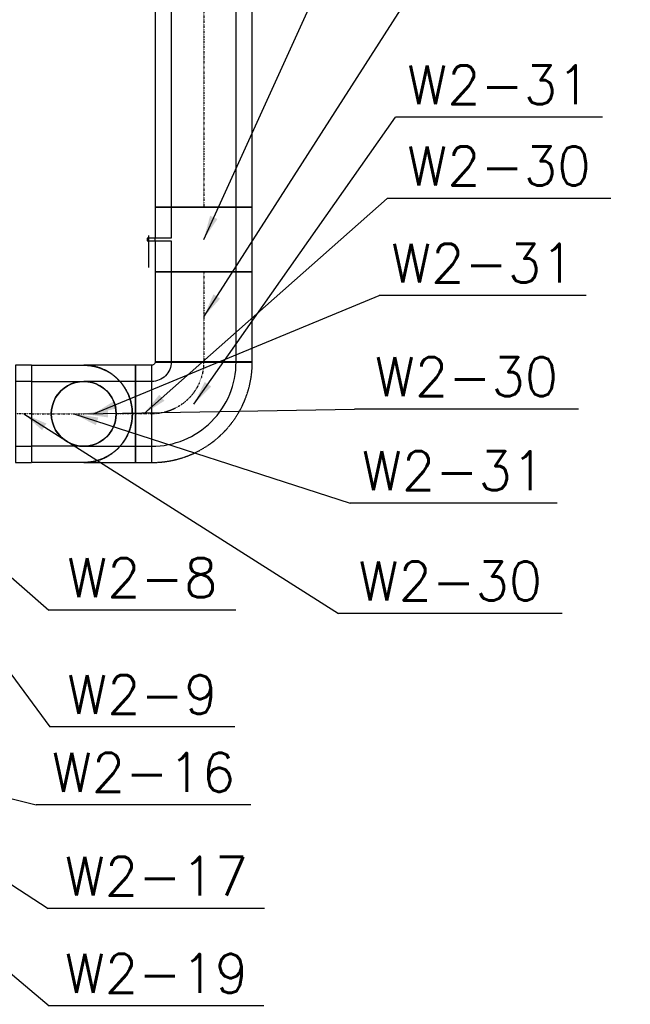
# Model space of a CAD drawing. Header units: millimetres. Extents: x -40063 to 512011, y 350190 to 687060.
# Tile 133 of 256: x 110918 to 112802, y 611485 to 614521. Entities that reach past the tile are written whole.
import ezdxf

# ---------------------------------------------------------------- set-up
doc = ezdxf.new("R2010")
doc.units = ezdxf.units.MM
doc.linetypes.add('DASHDOT', pattern=[1, 0.5, -0.25, 0, -0.25])
doc.linetypes.add('DASHED', pattern=[0.75, 0.5, -0.25])
doc.layers.get('0').update_dxf_attribs({"color": 8})
for name, color, linetype in [('FLUID-W2', 7, 'Continuous'), ('FLUID-W2-120-NUM', 7, 'Continuous'), ('FLUID-W2-INS', 7, 'Continuous'), ('FLUID-W2-SYM', 7, 'Continuous')]:
    doc.layers.add(name, color=color, linetype=linetype)
doc.styles.add('FDBES', font='simplex.shx')
doc.dimstyles.new('FDBES', dxfattribs={"dimscale": 50, "dimtxt": 4, "dimasz": 2.5, "dimexe": 0.8, "dimexo": 2, "dimgap": 1, "dimtad": 1, "dimdsep": 46, "dimtxsty": 'FDBES', "dimcen": 2.5, "dimclrd": 4, "dimclre": 5, "dimadec": 0, "dimazin": 0, "dimtfac": 1, "dimtmove": 0, "dimatfit": 3, "dimfxl": 1, "dimarcsym": 0})

# ---------------------------------------------------------------- blocks, each defined once
blk = doc.blocks.new('*U15685')
at = {"color": 0, "linetype": 'ByBlock', "lineweight": -2}
for p, q in [((25, 0, -100), (-25, 0, -100)), ((-25, 0, 100), (25, 0, 100))]:
    blk.add_line(p, q, dxfattribs=at)
at = {"layer": 'FLUID-W2-INS', "color": 243, "linetype": 'DASHED', "lineweight": -3}
for p, q in [((25, 0, -150), (-25, 0, -150)), ((-25, 0, -150), (-25, 0, 150)), ((25, 0, 150), (25, 0, -150)), ((-25, 0, 150), (25, 0, 150))]:
    blk.add_line(p, q, dxfattribs=at)
at = {"layer": 'FLUID-W2-SYM', "color": 243, "linetype": 'DASHDOT', "lineweight": -3}
blk.add_line((-25, 0), (25, 0), dxfattribs=at)
blk = doc.blocks.new('*U16047')
at = {"color": 0, "linetype": 'ByBlock', "lineweight": -2}
for p, q in [((25, 0, -100), (-25, 0, -100)), ((-25, 0, 100), (25, 0, 100))]:
    blk.add_line(p, q, dxfattribs=at)
at = {"layer": 'FLUID-W2-INS', "color": 243, "linetype": 'DASHED', "lineweight": -3}
for p, q in [((25, 0, -150), (-25, 0, -150)), ((-25, 0, 150), (25, 0, 150)), ((-25, 0, -150), (-25, 0, 150)), ((25, 0, 150), (25, 0, -150))]:
    blk.add_line(p, q, dxfattribs=at)
at = {"layer": 'FLUID-W2-SYM', "color": 243, "linetype": 'DASHDOT', "lineweight": -3}
blk.add_line((-25, 0), (25, 0), dxfattribs=at)
blk = doc.blocks.new('*U16791')
at = {"color": 0, "linetype": 'ByBlock', "lineweight": -2}
blk.add_ellipse((130, -130), major_axis=(0, 260), ratio=1, start_param=0, end_param=1.570797, dxfattribs=at)
at = {"color": 0, "linetype": 'ByBlock', "lineweight": -2, "extrusion": (-7.29219e-23, -4.34479e-29, -1)}
blk.add_ellipse((130, -130), major_axis=(-60, 0), ratio=1, start_param=0, end_param=1.570797, dxfattribs=at)
at = {"layer": 'FLUID-W2-INS', "color": 243, "linetype": 'DASHED', "lineweight": -3}
for p, q in [((130, 180), (130, -120)), ((-180, -130), (120, -130))]:
    blk.add_line(p, q, dxfattribs=at)
blk.add_ellipse((130, -130), major_axis=(0, 310), ratio=1, start_param=0, end_param=1.570796, dxfattribs=at)
at = {"layer": 'FLUID-W2-INS', "color": 243, "linetype": 'DASHED', "lineweight": -3, "extrusion": (-4.37532e-22, -1.56316e-27, -1)}
blk.add_ellipse((130, -130), major_axis=(-10, 0), ratio=1, start_param=0, end_param=1.570801, dxfattribs=at)
at = {"layer": 'FLUID-W2-SYM', "color": 243, "linetype": 'DASHDOT', "lineweight": -3, "extrusion": (4.93038e-32, 6.03797e-48, -1)}
blk.add_ellipse((130, -130), major_axis=(-160, 0), ratio=1, start_param=0, end_param=1.570796, dxfattribs=at)
blk = doc.blocks.new('*U15459')
at = {"color": 0, "linetype": 'ByBlock', "lineweight": -2}
for p, q in [((130, 0, 100), (-30, 0, 100)), ((-30, 0, -100), (130, 0, -100))]:
    blk.add_line(p, q, dxfattribs=at)
at = {"color": 243, "linetype": 'Continuous', "lineweight": -2}
for p, q in [((130, 0), (130, 0, 100)), ((130, 0, -100), (130, 0))]:
    blk.add_line(p, q, dxfattribs=at)
at = {"color": 243, "linetype": 'Continuous', "lineweight": -2, "extrusion": (-1.23102e-32, -1, 1.0052e-16)}
blk.add_ellipse((-30, 0), major_axis=(0, 0, 100), ratio=1, start_param=0, end_param=1.570796, dxfattribs=at)
at = {"color": 243, "linetype": 'Continuous', "lineweight": -2, "extrusion": (-3.92877e-17, -1, -4.81136e-33)}
blk.add_ellipse((-30, 0), major_axis=(-100, 0), ratio=1, start_param=0, end_param=1.570796, dxfattribs=at)
at = {"layer": 'FLUID-W2-INS', "color": 243, "linetype": 'DASHED', "lineweight": -3}
for p, q in [((-30, 0, -150), (130, 0, -150)), ((130, 0, 150), (-30, 0, 150)), ((130, 0, -150), (130, 0, -100)), ((130, 0, 100), (130, 0, 150))]:
    blk.add_line(p, q, dxfattribs=at)
at = {"layer": 'FLUID-W2-INS', "color": 243, "linetype": 'DASHED', "lineweight": -3, "extrusion": (5.54513e-17, -1, 6.79083e-33)}
blk.add_ellipse((-30, 0), major_axis=(-150, 0), ratio=1, start_param=0, end_param=1.570796, dxfattribs=at)
at = {"layer": 'FLUID-W2-INS', "color": 243, "linetype": 'DASHED', "lineweight": -3, "extrusion": (-7.07974e-34, -1, 5.78104e-18)}
blk.add_ellipse((-30, 0), major_axis=(0, 0, 150), ratio=1, start_param=0, end_param=1.570796, dxfattribs=at)
at = {"layer": 'FLUID-W2-SYM', "color": 243, "linetype": 'DASHDOT', "lineweight": -3}
blk.add_line((130, 0), (-30, 0), dxfattribs=at)
blk = doc.blocks.new('*U16790')
at = {"color": 243, "linetype": 'Continuous', "lineweight": -3, "extrusion": (-1, 6.84228e-49, -1.0052e-16)}
for major_axis in [(0, 0, 100), (0, 0, -100)]:
    blk.add_ellipse((0, 0), major_axis=major_axis, ratio=1, start_param=0, end_param=3.141593, dxfattribs=at)
at = {"color": 243, "linetype": 'Continuous', "lineweight": -2, "extrusion": (1, -6.84228e-49, 1.0052e-16)}
for major_axis in [(0, 0, -100), (0, 0, 100)]:
    blk.add_ellipse((0, 0), major_axis=major_axis, ratio=1, start_param=0, end_param=3.141593, dxfattribs=at)
at = {"layer": 'FLUID-W2-INS', "color": 243, "linetype": 'DASHED', "lineweight": -3, "extrusion": (1, 0, 5.78104e-18)}
blk.add_ellipse((0, 0), major_axis=(0, 0, 150), ratio=1, start_param=0, end_param=3.141593, dxfattribs=at)
blk = doc.blocks.new('*U16789')
at = {"color": 0, "linetype": 'ByBlock', "lineweight": -2}
for p, q in [((0, 30, 100), (0, -130, 100)), ((0, -130, -100), (0, 30, -100))]:
    blk.add_line(p, q, dxfattribs=at)
at = {"color": 243, "linetype": 'Continuous', "lineweight": -2}
for p, q in [((0, -130, 100), (0, -130)), ((0, -130), (0, -130, -100))]:
    blk.add_line(p, q, dxfattribs=at)
at = {"color": 243, "linetype": 'Continuous', "lineweight": -3, "extrusion": (-1, -1.46433e-13, -4.97755e-33)}
for major_axis in [(0, -100), (0, 100)]:
    blk.add_ellipse((0, 30), major_axis=major_axis, ratio=1, start_param=0, end_param=3.141593, dxfattribs=at)
at = {"layer": 'FLUID-W2-INS', "color": 243, "linetype": 'DASHED', "lineweight": -3}
for p, q in [((0, -130, -150), (0, 30, -150)), ((0, 30, 150), (0, -130, 150)), ((0, -130, -100), (0, -130, -150)), ((0, -130, 150), (0, -130, 100))]:
    blk.add_line(p, q, dxfattribs=at)
at = {"layer": 'FLUID-W2-SYM', "color": 243, "linetype": 'DASHDOT', "lineweight": -3}
for p, q in [((0, -120), (0, -70)), ((0, -130), (0, -120))]:
    blk.add_line(p, q, dxfattribs=at)
blk = doc.blocks.new('*U16043')
at = {"color": 0, "linetype": 'ByBlock', "lineweight": -2}
for p, q in [((611, 0, -100), (-611, 0, -100)), ((-611, 0, 100), (611, 0, 100))]:
    blk.add_line(p, q, dxfattribs=at)
at = {"layer": 'FLUID-W2-INS', "color": 243, "linetype": 'DASHED', "lineweight": -3}
for p, q in [((611, 0, -150), (-611, 0, -150)), ((-611, 0, 150), (611, 0, 150)), ((611, 0, 150), (611, 0, -150)), ((-611, 0, -150), (-611, 0, 150))]:
    blk.add_line(p, q, dxfattribs=at)
at = {"layer": 'FLUID-W2-SYM', "color": 243, "linetype": 'DASHDOT', "lineweight": -3}
blk.add_line((-611, 0), (611, 0), dxfattribs=at)
blk = doc.blocks.new('*U16768')
at = {"color": 0, "linetype": 'ByBlock', "lineweight": -2}
for p, q in [((-100, 0, 100), (-4, 0, 100)), ((-12.7, 0, 170), (1.4, 0, 170)), ((-4, 0, 174), (4, 0, 174)), ((-4, 0, 100), (-4, 0, 174)), ((4, 0, 150), (-4, 0, 150)), ((1.4, 0, 170), (86.3, 0, 170)), ((4, 0, 174), (4, 0, 100)), ((4, 0, 100), (100, 0, 100)), ((100, 0, -100), (-100, 0, -100))]:
    blk.add_line(p, q, dxfattribs=at)
at = {"layer": 'FLUID-W2-INS', "color": 243, "linetype": 'DASHED', "lineweight": -3}
for p, q in [((-100, 0, 150), (-50, 0, 150)), ((-100, 0, -150), (-100, 0, 150)), ((-50, 0, 150), (-4, 0, 150)), ((4, 0, 150), (50, 0, 150)), ((50, 0, 150), (100, 0, 150)), ((100, 0, 150), (100, 0, -150)), ((100, 0, -150), (-100, 0, -150))]:
    blk.add_line(p, q, dxfattribs=at)
blk = doc.blocks.new('*U16767')
at = {"color": 0, "linetype": 'ByBlock', "lineweight": -2}
for p, q in [((139, 0, -100), (-139, 0, -100)), ((-139, 0, 100), (139, 0, 100))]:
    blk.add_line(p, q, dxfattribs=at)
at = {"layer": 'FLUID-W2-INS', "color": 243, "linetype": 'DASHED', "lineweight": -3}
for p, q in [((-139, 0, 150), (139, 0, 150)), ((-139, 0, -150), (-139, 0, 150)), ((139, 0, 150), (139, 0, -150)), ((139, 0, -150), (-139, 0, -150))]:
    blk.add_line(p, q, dxfattribs=at)
at = {"layer": 'FLUID-W2-SYM', "color": 243, "linetype": 'DASHDOT', "lineweight": -3}
for p, q in [((-139, 0), (138.8, 0)), ((138.8, 0), (139, 0)), ((-139, 0), (-138.8, 0))]:
    blk.add_line(p, q, dxfattribs=at)
blk = doc.blocks.new('*U16348')
at = {"color": 7}
blk.add_line((962, -337.5), (386, -337.5), dxfattribs=at)
at = {"color": 7, "insert": (674, -337.5), "char_height": 120, "attachment_point": 5, "style": 'FDBES'}
blk.add_mtext('W2-8\\P ', dxfattribs=at)
at = {"color": 7}
blk.add_leader([(0, 0), (386, -337.5)], dimstyle='FDBES', override={"dimscale": 30, "dimclrd": 7, "dimclre": 7}, dxfattribs=at)
blk = doc.blocks.new('*U16349')
at = {"color": 7}
blk.add_line((959.2, -524.6), (388.9, -524.6), dxfattribs=at)
at = {"color": 7, "insert": (674, -524.6), "char_height": 120, "attachment_point": 5, "style": 'FDBES'}
blk.add_mtext('W2-9\\P ', dxfattribs=at)
at = {"color": 7}
blk.add_leader([(0, 0), (388.9, -524.6)], dimstyle='FDBES', override={"dimscale": 30, "dimclrd": 7, "dimclre": 7}, dxfattribs=at)
blk = doc.blocks.new('*U16370')
at = {"color": 7}
blk.add_line((1660.9, -615.4), (970.6, -615.4), dxfattribs=at)
at = {"color": 7, "insert": (1315.8, -615.4), "char_height": 120, "attachment_point": 5, "style": 'FDBES'}
blk.add_mtext('W2-30\\P ', dxfattribs=at)
at = {"color": 7}
blk.add_leader([(0, 0), (970.6, -615.4)], dimstyle='FDBES', override={"dimscale": 30, "dimclrd": 7, "dimclre": 7}, dxfattribs=at)
blk = doc.blocks.new('*U16371')
at = {"color": 7}
blk.add_line((1490.2, -275.4), (851.4, -275.4), dxfattribs=at)
at = {"color": 7, "insert": (1170.8, -275.4), "char_height": 120, "attachment_point": 5, "style": 'FDBES'}
blk.add_mtext('W2-31\\P ', dxfattribs=at)
at = {"color": 7}
blk.add_leader([(0, 0), (851.4, -275.4)], dimstyle='FDBES', override={"dimscale": 30, "dimclrd": 7, "dimclre": 7}, dxfattribs=at)
blk = doc.blocks.new('*U16372')
at = {"color": 7}
blk.add_line((1525.9, 14.6), (835.6, 14.6), dxfattribs=at)
at = {"color": 7, "insert": (1180.8, 14.6), "char_height": 120, "attachment_point": 5, "style": 'FDBES'}
blk.add_mtext('W2-30\\P ', dxfattribs=at)
at = {"color": 7}
blk.add_leader([(0, 0), (835.6, 14.6)], dimstyle='FDBES', override={"dimscale": 30, "dimclrd": 7, "dimclre": 7}, dxfattribs=at)
blk = doc.blocks.new('*U16373')
at = {"color": 7}
blk.add_line((1520.2, 364.6), (881.4, 364.6), dxfattribs=at)
at = {"color": 7, "insert": (1200.8, 364.6), "char_height": 120, "attachment_point": 5, "style": 'FDBES'}
blk.add_mtext('W2-31\\P ', dxfattribs=at)
at = {"color": 7}
blk.add_leader([(0, 0), (881.4, 364.6)], dimstyle='FDBES', override={"dimscale": 30, "dimclrd": 7, "dimclre": 7}, dxfattribs=at)
blk = doc.blocks.new('*U16374')
at = {"color": 7}
blk.add_line((1440.9, 664.6), (750.6, 664.6), dxfattribs=at)
at = {"color": 7, "insert": (1095.8, 664.6), "char_height": 120, "attachment_point": 5, "style": 'FDBES'}
blk.add_mtext('W2-30\\P ', dxfattribs=at)
at = {"color": 7}
blk.add_leader([(0, 0), (750.6, 664.6)], dimstyle='FDBES', override={"dimscale": 30, "dimclrd": 7, "dimclre": 7}, dxfattribs=at)
blk = doc.blocks.new('*U16375')
at = {"color": 7}
blk.add_line((1260.2, 884.6), (621.4, 884.6), dxfattribs=at)
at = {"color": 7, "insert": (940.8, 884.6), "char_height": 120, "attachment_point": 5, "style": 'FDBES'}
blk.add_mtext('W2-31\\P ', dxfattribs=at)
at = {"color": 7}
blk.add_leader([(0, 0), (621.4, 884.6)], dimstyle='FDBES', override={"dimscale": 30, "dimclrd": 7, "dimclre": 7}, dxfattribs=at)
blk = doc.blocks.new('*U16376')
at = {"color": 7}
blk.add_line((1315.9, 975.8), (625.6, 975.8), dxfattribs=at)
at = {"color": 7, "insert": (970.8, 975.8), "char_height": 120, "attachment_point": 5, "style": 'FDBES'}
blk.add_mtext('W2-32\\P ', dxfattribs=at)
at = {"color": 7}
blk.add_leader([(0, 0), (625.6, 975.8)], dimstyle='FDBES', override={"dimscale": 30, "dimclrd": 7, "dimclre": 7}, dxfattribs=at)
blk = doc.blocks.new('*U16377')
at = {"color": 7}
blk.add_line((1165.9, 1047), (475.6, 1047), dxfattribs=at)
at = {"color": 7, "insert": (820.8, 1047), "char_height": 120, "attachment_point": 5, "style": 'FDBES'}
blk.add_mtext('W2-33\\P ', dxfattribs=at)
at = {"color": 7}
blk.add_leader([(0, 0), (475.6, 1047)], dimstyle='FDBES', override={"dimscale": 30, "dimclrd": 7, "dimclre": 7}, dxfattribs=at)
blk = doc.blocks.new('*U17536')
at = {"color": 7}
blk.add_line((1048.3, -326.1), (386.6, -326.1), dxfattribs=at)
at = {"color": 7, "insert": (717.4, -326.1), "char_height": 120, "attachment_point": 5, "style": 'FDBES'}
blk.add_mtext('W2-19\\P ', dxfattribs=at)
at = {"color": 7}
blk.add_leader([(0, 0), (386.6, -326.1)], dimstyle='FDBES', override={"dimscale": 30, "dimclrd": 7, "dimclre": 7}, dxfattribs=at)
blk = doc.blocks.new('*U17537')
at = {"color": 7}
blk.add_line((1051.1, -250.1), (383.7, -250.1), dxfattribs=at)
at = {"color": 7, "insert": (717.4, -250.1), "char_height": 120, "attachment_point": 5, "style": 'FDBES'}
blk.add_mtext('W2-17\\P ', dxfattribs=at)
at = {"color": 7}
blk.add_leader([(0, 0), (383.7, -250.1)], dimstyle='FDBES', override={"dimscale": 30, "dimclrd": 7, "dimclre": 7}, dxfattribs=at)
blk = doc.blocks.new('*U17538')
at = {"color": 7}
blk.add_line((1008.3, -86.6), (346.6, -86.6), dxfattribs=at)
at = {"color": 7, "insert": (677.4, -86.6), "char_height": 120, "attachment_point": 5, "style": 'FDBES'}
blk.add_mtext('W2-16\\P ', dxfattribs=at)
at = {"color": 7}
blk.add_leader([(0, 0), (346.6, -86.6)], dimstyle='FDBES', override={"dimscale": 30, "dimclrd": 7, "dimclre": 7}, dxfattribs=at)

msp = doc.modelspace()

# ---------------------------------------------------------------- block references
at = {"layer": 'FLUID-W2', "color": 243, "linetype": 'Continuous', "extrusion": (-1, 1.22465e-16, -3.06162e-16), "rotation": 360}
for name, p in [('*U16043', (-614554.51428, -370, -111485.83919)), ('*U16768', (-613843.33301, -370, -111485.83919)), ('*U16767', (-613604.51428, -370, -111485.83919))]:
    msp.add_blockref(name, p, dxfattribs=at)
at = {"layer": 'FLUID-W2', "color": 243, "linetype": 'Continuous', "rotation": 180}
msp.add_blockref('*U16791', (111455.83919, 613335.69555, -370), dxfattribs=at)
at = {"layer": 'FLUID-W2', "color": 243, "linetype": 'Continuous', "extrusion": (1.22465e-16, 1, 1.83697e-16), "rotation": 360}
for name, p in [('*U15685', (-110930.83919, 0, 613305.69555)), ('*U16047', (-111300.83919, -370, 613305.69555))]:
    msp.add_blockref(name, p, dxfattribs=at)
at = {"layer": 'FLUID-W2', "color": 243, "linetype": 'Continuous', "extrusion": (-1.22465e-16, 1, 1.83697e-16), "rotation": 360}
msp.add_blockref('*U15459', (-111085.83919, -30, 613305.69555), dxfattribs=at)
at = {"layer": 'FLUID-W2', "color": 243, "linetype": 'Continuous', "extrusion": (0, -1, -1.83697e-16), "rotation": 90}
for name, p in [('*U16790', (111115.83919, -185, -613305.69555)), ('*U16789', (111145.83919, -340, -613305.69555))]:
    msp.add_blockref(name, p, dxfattribs=at)
at = {"layer": 'FLUID-W2-120-NUM', "linetype": 'ByBlock'}
for name, p in [('*U16377', (111485.83919, 613843.33301, -370)), ('*U16376', (111485.83919, 613604.51428, -370)), ('*U16375', (111455.83919, 613335.69555, -370)), ('*U16374', (111300.83919, 613305.69555, -370)), ('*U16373', (111145.83919, 613305.69555, -340)), ('*U16372', (111115.83919, 613305.69555, -185)), ('*U16370', (110930.83919, 613305.69555)), ('*U16371', (111085.83919, 613305.69555, -30)), ('*U16348', (110622.58005, 613037.79213)), ('*U16349', (110622.58005, 612864.8887)), ('*U17538', (110622.58005, 612186.63771)), ('*U17537', (110622.58005, 612030.13771)), ('*U17536', (110622.58005, 611806.13771))]:
    msp.add_blockref(name, p, dxfattribs=at)

doc.saveas('drawing.dxf')
